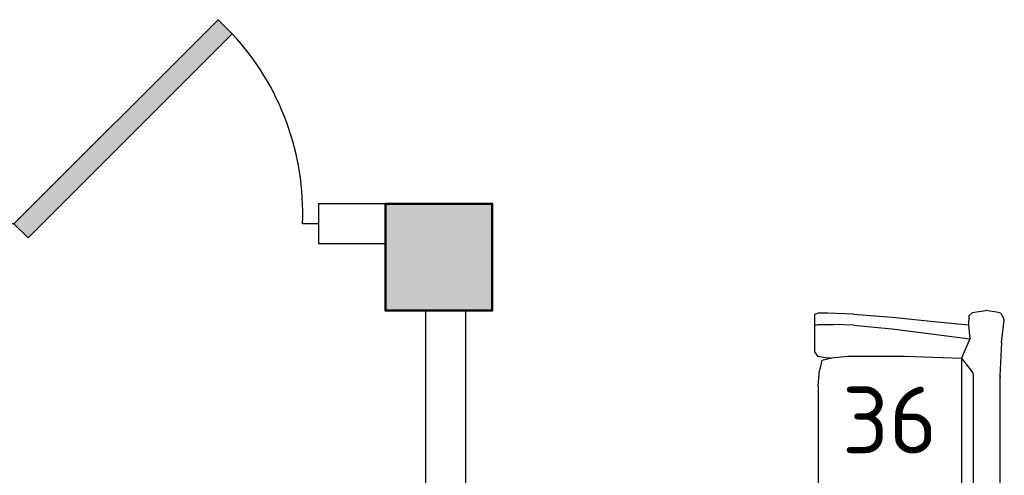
# Model space of a CAD drawing. Header units: millimetres. Extents: x 151654 to 877351, y 70322 to 154322.
# Tile 161 of 173: x 392183 to 395868, y 131038 to 132744. Entities that reach past the tile are written whole.
import ezdxf

# ---------------------------------------------------------------- set-up
doc = ezdxf.new("R2010")
doc.units = ezdxf.units.MM
doc.layers.add('kolonn', color=7, linetype='Continuous')
doc.layers.add('технологич.о', color=152, linetype='Continuous', lineweight=30)
doc.styles.add('GOST', font='isocpeur.ttf')

# ---------------------------------------------------------------- blocks, each defined once
blk = doc.blocks.new('ghsdd')
at = {"ltscale": 50, "true_color": 0x757575}
h = blk.add_hatch(color=8, dxfattribs=at)
h.paths.add_polyline_path([(0, 200), (-200, 200), (-200, 0), (0, 0)])
h.paths.add_polyline_path([(200, 0), (200, 200), (0, 200), (0, 0)])
h.paths.add_polyline_path([(0, 0), (-200, 0), (-200, -200), (0, -200)])
h.paths.add_polyline_path([(0, 0), (0, -200), (200, -200), (200, 0)])
at = {"lineweight": 50, "ltscale": 50}
blk.add_lwpolyline([(200, 200), (200, -200), (-200, -200), (-200, 200), (200, 200)], dxfattribs=at)
blk = doc.blocks.new('jfgjhsdf')
blk.add_hatch(color=1).paths.add_polyline_path([(-592.6, 730.9), (-636.7, 686.7), (0, 50), (44.2, 94.2)])
at = {"color": 1}
for p, q in [((0, 1000), (0, 950)), ((0, 50), (0, 0))]:
    blk.add_line(p, q, dxfattribs=at)
blk.add_lwpolyline([(0, 50), (-636.7, 686.7), (-592.6, 730.9), (44.2, 94.2), (0, 50)], dxfattribs=at)
blk.add_arc((-33.5, 129.6), 821.1, 87.662, 132.9147, dxfattribs=at)
blk = doc.blocks.new('s-style4-2')
at = {"layer": 'технологич.о', "linetype": 'Continuous'}
for p, q in [((-698, 696.5), (-677.8, 707.5)), ((-669.7, 710.5), (-677.8, 707.5)), ((-587, 700.5), (-669.7, 710.5)), ((-587, 700.5), (-462, 693.5)), ((453.9, 693.5), (577.9, 700.5)), ((577.9, 700.5), (660.7, 710.5)), ((660.7, 710.5), (667.7, 707.5)), ((667.7, 707.5), (688.9, 696.5)), ((-706, 649.4), (-701, 681.4)), ((-701, 681.4), (-698, 696.5)), ((-465.3, 693.6), (-455.9, 694.5)), ((-462, 693.5), (453.9, 693.5)), ((700, 647.4), (688.9, 696.5)), ((-706, 649.4), (-698, 590.4)), ((700, 647.4), (688.9, 590.4)), ((-686.9, 577.4), (-698, 590.4)), ((-527.5, 550.4), (-472.6, 592.3)), ((-472.6, 592.3), (-462, 593.4)), ((-462, 593.4), (453.9, 593.4)), ((453.9, 593.4), (464.4, 592.3)), ((464.4, 592.3), (528.5, 550.4)), ((677.8, 577.4), (688.9, 590.4)), ((-686.9, 577.4), (-652.9, 576.8)), ((-665.7, 446.3), (-652.9, 576.8)), ((-652.9, 576.8), (-600.5, 581.3)), ((-617.3, 446.3), (-600.5, 581.3)), ((-600.5, 581.3), (-527.5, 550.4)), ((528.5, 550.4), (600.6, 580.1)), ((617.3, 446.3), (600.6, 580.1)), ((600.6, 580.1), (651, 576.9)), ((677.8, 577.4), (650.6, 576.9)), ((664.7, 446.3), (651, 576.9)), ((-535.6, 338.6), (-527.5, 550.4)), ((-527.5, 550.4), (528.5, 550.4)), ((-1, 28), (0.5, 550.4)), ((533.6, 424.7), (528.5, 550.5)), ((-681.8, 291.2), (-665.7, 446.3)), ((-637.5, 291.2), (-617.3, 446.3)), ((637.5, 291.2), (617.3, 446.3)), ((682.8, 291.2), (664.7, 446.3)), ((533.6, 123.1), (533.6, 424.7)), ((-535.6, 123.1), (-535.6, 338.6)), ((-692.9, 146.1), (-681.8, 291.2)), ((-651.6, 146.1), (-637.5, 291.2)), ((651.6, 146.1), (637.5, 291.2)), ((694.9, 146.1), (682.8, 291.2)), ((-692.9, 146.1), (-696, 49)), ((-651.6, 146.1), (-654.6, 73)), ((-529.5, 65), (-535.6, 123.1)), ((0, 28), (-1, 123.1)), ((533.6, 123.1), (527.5, 65)), ((651.6, 146.1), (654.6, 49)), ((694.9, 146.1), (698, 49)), ((528.9, 78.5), (529.5, 49)), ((-696, 49), (-696, 12)), ((-654.6, 12), (-654.6, 73)), ((-528.5, 49), (-534.6, 12)), ((-520.5, 28), (-529.5, 65)), ((-528.3, 60), (-528.5, 49)), ((518.4, 28), (527.5, 65)), ((529.5, 49), (535.6, 12)), ((654.6, 49), (654.6, 12)), ((698, 49), (698, 12)), ((-692.9, 0), (-696, 12)), ((-692.9, 0), (-650.6, 0)), ((-655.6, 0), (-651.6, 3.2)), ((-650.6, 0), (-654.6, 12)), ((-650.6, 0), (-551.7, 0)), ((-551.7, 0), (-534.6, 12)), ((-520.5, 28), (-482.1, 19)), ((-424.6, 14), (-482.1, 19)), ((-424.6, 14), (-25.2, 14)), ((-12.1, 19), (-25.2, 14)), ((-1, 28), (-12.1, 19)), ((0, 28), (10.1, 19)), ((24.2, 14), (10.1, 19)), ((24.2, 14), (422.6, 14)), ((481.1, 19), (422.6, 14)), ((518.4, 28), (481.1, 19)), ((552.7, 0), (535.6, 12)), ((650.6, 0), (654.6, 12)), ((653.6, 0), (651.2, 1.8)), ((693.9, 0), (698, 12)), ((552.7, 0), (650.6, 0)), ((650.6, 0), (693.9, 0))]:
    blk.add_line(p, q, dxfattribs=at)

msp = doc.modelspace()

# ---------------------------------------------------------------- linework, layer by layer
at = {"lineweight": 30}
for p, q in [((393951.5, 132054.5), (393301.5, 132054.5)), ((393551.5, 131904.5), (393301.5, 131904.5)), ((393701.5, 131654.5), (393701.5, 129054.5)), ((393851.5, 131654.5), (393851.5, 129054.5))]:
    msp.add_line(p, q, dxfattribs=at)
msp.add_lwpolyline([(393301.5, 132054.5), (393301.5, 131904.5)], dxfattribs=at)
msp.add_lwpolyline([(393551.5, 131654.5), (393951.5, 131654.5), (393951.5, 132054.5), (393551.5, 132054.5)], close=True, dxfattribs=at)

# ---------------------------------------------------------------- block references
at = {"xscale": 1.19999999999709, "yscale": 1.19999999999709, "zscale": 1.19999999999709, "rotation": 270}
msp.add_blockref('jfgjhsdf', (392101.5, 131979.5), dxfattribs=at)
at = {"layer": 'kolonn', "xscale": -1}
msp.add_blockref('ghsdd', (393751.5, 131854.5), dxfattribs=at)
at = {"layer": 'технологич.о', "linetype": 'Continuous', "rotation": 270}
msp.add_blockref('s-style4-2', (395157.6, 130948.5), dxfattribs=at)

# ---------------------------------------------------------------- texts
at = {"style": 'GOST'}
msp.add_text('36', height=250, dxfattribs=at).set_placement((395260.4, 131120, 11.2))

doc.saveas('drawing.dxf')
